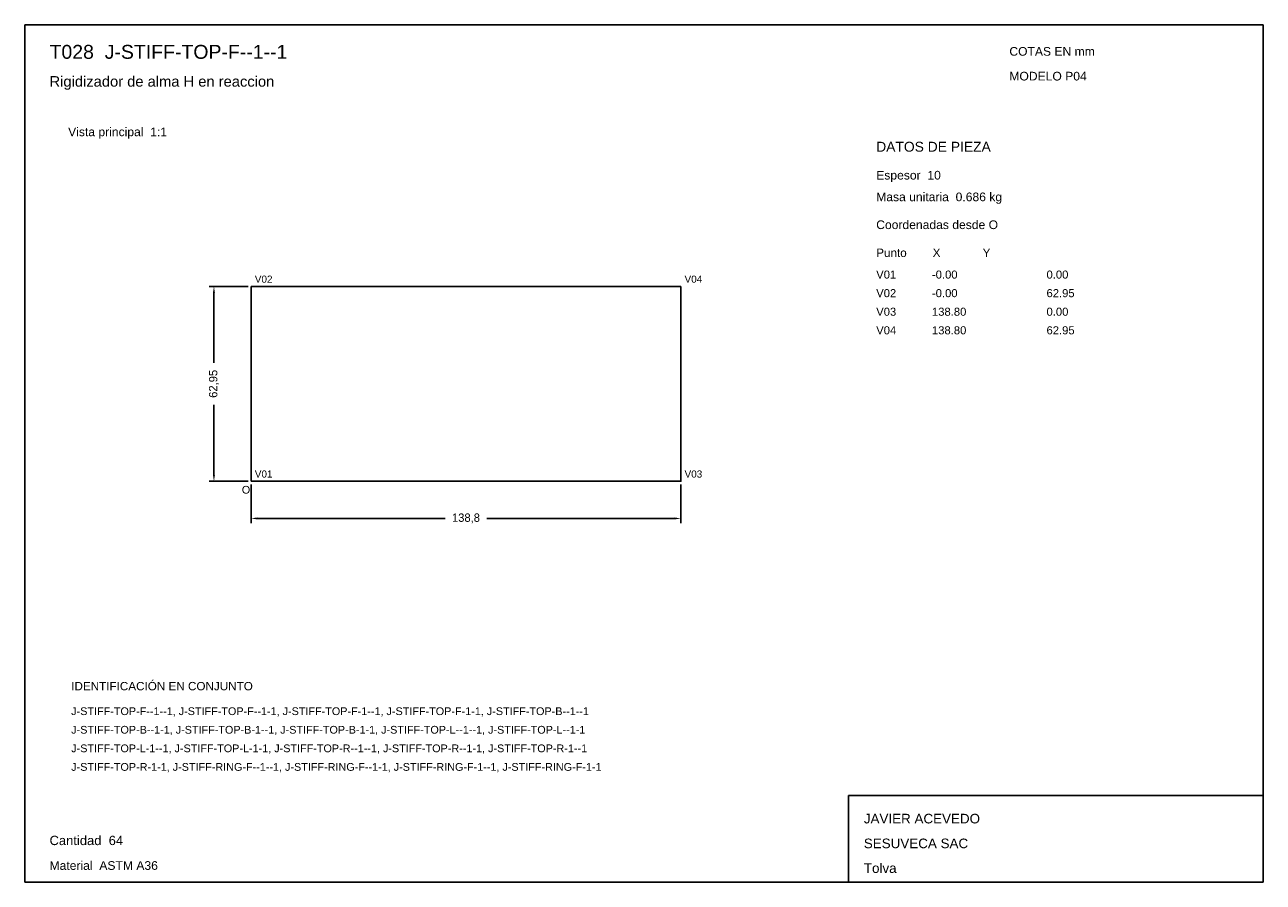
# Model space of a CAD drawing. Header units: millimetres. Extents: x 10 to 410, y 10 to 287.
import ezdxf

# ---------------------------------------------------------------- set-up
doc = ezdxf.new("R2010")
doc.units = ezdxf.units.MM
doc.styles.add('ARIAL', font='arial.ttf')
doc.dimstyles.get("Standard").update_dxf_attribs({"dimtxt": 2.5, "dimasz": 2.5, "dimexe": 1.25, "dimexo": 0.625, "dimtad": 1, "dimcen": 2.5, "dimazin": 3, "dimtfac": 1, "dimtmove": 0, "dimatfit": 3})

# ---------------------------------------------------------------- blocks, each defined once
blk = doc.blocks.new('_CLOSEDFILLED')
at = {"color": 0, "linetype": 'BYBLOCK'}
blk.add_solid([(-1, 0.16), (0, 0), (-1, -0.16)], dxfattribs=at)
blk = doc.blocks.new('*D1')
for p, q in [((83.1, 138.525), (83.1, 126.025)), ((221.9, 138.525), (221.9, 126.025)), ((85.1, 127.525), (145.75, 127.525)), ((159.25, 127.525), (219.9, 127.525))]:
    blk.add_line(p, q)
at = {"layer": 'Defpoints'}
for p in [(83.1, 139.525), (221.9, 139.525), (83.1, 127.525)]:
    blk.add_point(p, dxfattribs=at)
at = {"xscale": 2, "yscale": 2, "rotation": 180}
blk.add_blockref('_CLOSEDFILLED', (83.1, 127.525), dxfattribs=at)
at = {"xscale": 2, "yscale": 2}
blk.add_blockref('_CLOSEDFILLED', (221.9, 127.525), dxfattribs=at)
at = {"insert": (152.5, 127.525), "char_height": 2.7, "attachment_point": 5}
blk.add_mtext('138,8', dxfattribs=at)
blk = doc.blocks.new('*D2')
for p, q in [((82.1, 202.475), (69.6, 202.475)), ((71.1, 177.75), (71.1, 200.475)), ((71.1, 141.525), (71.1, 164.25)), ((82.1, 139.525), (69.6, 139.525))]:
    blk.add_line(p, q)
at = {"layer": 'Defpoints'}
for p in [(83.1, 202.475), (71.1, 139.525), (83.1, 139.525)]:
    blk.add_point(p, dxfattribs=at)
at = {"xscale": 2, "yscale": 2}
for p, rotation in [((71.1, 202.475), 90), ((71.1, 139.525), 270)]:
    blk.add_blockref('_CLOSEDFILLED', p, dxfattribs=dict(at, rotation=rotation))
at = {"insert": (71.1, 171), "char_height": 2.7, "attachment_point": 5, "rotation": 90}
blk.add_mtext('62,95', dxfattribs=at)

msp = doc.modelspace()

# ---------------------------------------------------------------- linework, layer by layer
for p, q in [((410, 287), (10, 287)), ((10, 287), (10, 10)), ((410, 10), (410, 287)), ((410, 38), (276, 38)), ((276, 38), (276, 10)), ((410, 10), (410, 38)), ((10, 10), (410, 10)), ((276, 10), (410, 10))]:
    msp.add_line(p, q)
for points in [[(83.1, 139.525), (83.1, 202.475), (83.1, 202.475)], [(83.1, 202.475), (221.9, 202.475), (221.9, 202.475)], [(221.9, 139.525), (221.9, 202.475), (221.9, 202.475)], [(83.1, 139.525), (221.9, 139.525), (221.9, 139.525)]]:
    msp.add_lwpolyline(points)

# ---------------------------------------------------------------- texts
at = {"style": 'ARIAL'}
for s, height, p in [('T028  J-STIFF-TOP-F--1--1', 4.5, (18, 276)), ('COTAS EN mm', 2.8, (328, 277)), ('Rigidizador de alma H en reaccion', 3.4, (18, 267)), ('MODELO P04', 2.8, (328, 269)), ('Vista principal  1:1', 2.8, (24, 251)), ('DATOS DE PIEZA', 3.2, (285, 246)), ('Espesor  10', 2.8, (285, 237)), ('Masa unitaria  0.686 kg', 2.8, (285, 230)), ('Coordenadas desde O', 2.8, (285, 221)), ('Punto        X             Y', 2.7, (285, 212)), ('V02', 2.3, (84.3, 203.675)), ('V04', 2.3, (223.1, 203.675)), ('V01', 2.6, (285, 205)), ('-0.00', 2.6, (303, 205)), ('0.00', 2.6, (340, 205)), ('V02', 2.6, (285, 199)), ('-0.00', 2.6, (303, 199)), ('62.95', 2.6, (340, 199)), ('V03', 2.6, (285, 193)), ('138.80', 2.6, (303, 193)), ('0.00', 2.6, (340, 193)), ('V04', 2.6, (285, 187)), ('138.80', 2.6, (303, 187)), ('62.95', 2.6, (340, 187)), ('V01', 2.3, (84.3, 140.725)), ('V03', 2.3, (223.1, 140.725)), ('O', 2.5, (80.1, 135.525)), ('IDENTIFICACIÓN EN CONJUNTO', 2.7, (25, 72)), ('J-STIFF-TOP-F--1--1, J-STIFF-TOP-F--1-1, J-STIFF-TOP-F-1--1, J-STIFF-TOP-F-1-1, J-STIFF-TOP-B--1--1', 2.5, (25, 64)), ('J-STIFF-TOP-B--1-1, J-STIFF-TOP-B-1--1, J-STIFF-TOP-B-1-1, J-STIFF-TOP-L--1--1, J-STIFF-TOP-L--1-1', 2.5, (25, 58)), ('J-STIFF-TOP-L-1--1, J-STIFF-TOP-L-1-1, J-STIFF-TOP-R--1--1, J-STIFF-TOP-R--1-1, J-STIFF-TOP-R-1--1', 2.5, (25, 52)), ('J-STIFF-TOP-R-1-1, J-STIFF-RING-F--1--1, J-STIFF-RING-F--1-1, J-STIFF-RING-F-1--1, J-STIFF-RING-F-1-1', 2.5, (25, 46)), ('JAVIER ACEVEDO', 3.1, (281, 29)), ('Cantidad  64', 3, (18, 22)), ('SESUVECA SAC', 3.1, (281, 21)), ('Material  ASTM A36', 2.8, (18, 14)), ('Tolva', 3.1, (281, 13))]:
    msp.add_text(s, height=height, dxfattribs=at).set_placement(p)

# ---------------------------------------------------------------- dimensions: what is measured, and where the dimension line sits
dim = msp.add_linear_dim(base=(71.1, 139.525), p1=(83.1, 139.525), p2=(83.1, 202.475), angle=90, dimstyle='Standard', override={"dimtxt": 2.7, "dimasz": 2, "dimexe": 1.5, "dimexo": 1, "dimgap": 1, "dimdec": 2, "dimlfac": 1, "dimzin": 8})
dim.commit()
dim.dimension.update_dxf_attribs({"geometry": '*D2', "text_midpoint": (71.1, 171)})
dim = msp.add_linear_dim(base=(83.1, 127.525), p1=(83.1, 139.525), p2=(221.9, 139.525), dimstyle='Standard', override={"dimtxt": 2.7, "dimasz": 2, "dimexe": 1.5, "dimexo": 1, "dimgap": 1, "dimdec": 2, "dimlfac": 1, "dimzin": 8})
dim.commit()
dim.dimension.update_dxf_attribs({"geometry": '*D1', "text_midpoint": (152.5, 127.525)})

doc.saveas('drawing.dxf')
